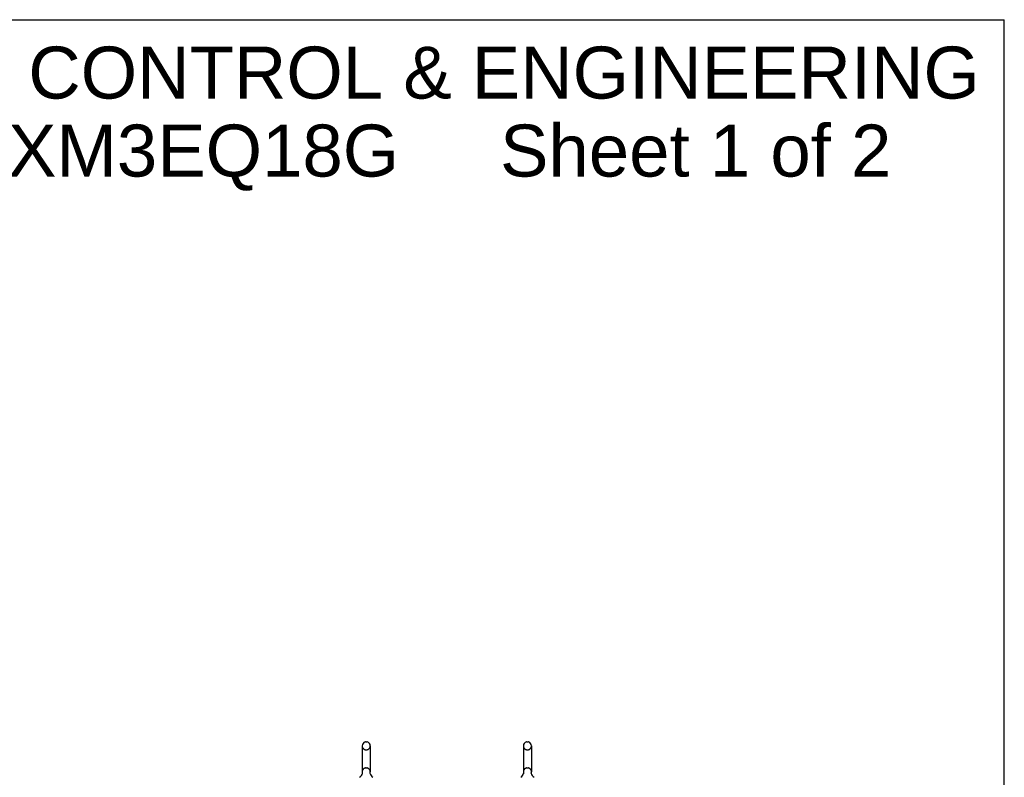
# Model space of a CAD drawing. Header units: inches. Extents: x 0 to 224, y 0 to 145.
# Tile 89 of 89: x 149 to 224, y 87 to 145. Entities that reach past the tile are written whole.
import ezdxf

# ---------------------------------------------------------------- set-up
doc = ezdxf.new("R2010")
doc.units = ezdxf.units.IN
doc.header["$LTSCALE"] = 12.302632
doc.header["$MEASUREMENT"] = 0
doc.linetypes.add('HIDDEN', pattern=[0.2, 0.1, -0.1])
doc.layers.get('0').update_dxf_attribs({"linetype": 'CONTINUOUS'})
doc.layers.add('DEFAULT_2', color=8, linetype='HIDDEN')
doc.layers.add('DIMENSIONS', color=7, linetype='CONTINUOUS')
doc.styles.get("Standard").update_dxf_attribs({"font": 'arial.ttf'})

msp = doc.modelspace()

# ---------------------------------------------------------------- linework, layer by layer
at = {"color": 7, "linetype": 'Continuous'}
for p, q in [((0, 144.737), (223.684, 144.737)), ((223.684, 0), (223.684, 144.737)), ((175.158, 89.896), (175.245, 89.896)), ((187.408, 89.896), (187.495, 89.896)), ((174.896, 89.596), (174.896, 87.621)), ((175.508, 89.596), (175.508, 87.621)), ((187.146, 89.596), (187.146, 87.621)), ((187.758, 89.596), (187.758, 87.621)), ((175.496, 87.532), (175.497, 87.537)), ((175.496, 87.527), (175.496, 87.532)), ((175.497, 87.537), (175.498, 87.542)), ((175.498, 87.547), (175.499, 87.551)), ((187.746, 87.532), (187.747, 87.537)), ((187.746, 87.527), (187.746, 87.532)), ((187.747, 87.537), (187.748, 87.542)), ((187.748, 87.547), (187.749, 87.551)), ((174.902, 87.478), (174.9, 87.473)), ((175.496, 87.522), (175.496, 87.527)), ((175.496, 87.517), (175.496, 87.522)), ((175.496, 87.512), (175.496, 87.517)), ((175.496, 87.507), (175.496, 87.512)), ((175.497, 87.502), (175.496, 87.507)), ((175.497, 87.497), (175.497, 87.502)), ((175.498, 87.492), (175.497, 87.497)), ((175.499, 87.488), (175.498, 87.492)), ((175.5, 87.484), (175.499, 87.488)), ((187.152, 87.478), (187.15, 87.473)), ((187.746, 87.522), (187.746, 87.527)), ((187.746, 87.517), (187.746, 87.522)), ((187.746, 87.512), (187.746, 87.517)), ((187.746, 87.507), (187.746, 87.512)), ((187.747, 87.502), (187.746, 87.507)), ((187.747, 87.497), (187.747, 87.502)), ((187.748, 87.492), (187.747, 87.497)), ((187.749, 87.488), (187.748, 87.492)), ((187.75, 87.484), (187.749, 87.488))]:
    msp.add_line(p, q, dxfattribs=at)
for points in [[(174.904, 87.551), (174.905, 87.547), (174.905, 87.542), (174.906, 87.537), (174.907, 87.532), (174.907, 87.527), (174.907, 87.522), (174.907, 87.517), (174.907, 87.512), (174.907, 87.507), (174.907, 87.502), (174.906, 87.497), (174.905, 87.492), (174.904, 87.488), (174.903, 87.483), (174.902, 87.478)], [(175.498, 87.542), (175.498, 87.547), (175.499, 87.551)], [(187.154, 87.551), (187.155, 87.547), (187.155, 87.542), (187.156, 87.537), (187.157, 87.532), (187.157, 87.527), (187.157, 87.522), (187.157, 87.517), (187.157, 87.512), (187.157, 87.507), (187.157, 87.502), (187.156, 87.497), (187.155, 87.492), (187.154, 87.488), (187.153, 87.483), (187.152, 87.478)], [(187.748, 87.542), (187.748, 87.547), (187.749, 87.551)]]:
    msp.add_lwpolyline(points, dxfattribs=at)
for centre, radius, start, end in [((175.202, 89.596), 0.306, 105.63034, 180), ((175.158, 89.752), 0.144, 90, 105.63034), ((175.245, 89.752), 0.144, 74.36966, 90), ((175.202, 89.596), 0.306, 0, 74.36966), ((187.452, 89.596), 0.306, 105.63034, 180), ((187.408, 89.752), 0.144, 90, 105.63034), ((187.495, 89.752), 0.144, 74.36966, 90), ((187.452, 89.596), 0.306, 0, 74.36966), ((175.202, 87.621), 0.306, 180, 193.20532), ((175.202, 87.621), 0.306, 346.79468, 360), ((187.452, 87.621), 0.306, 180, 193.20532), ((187.452, 87.621), 0.306, 346.79468, 360), ((174.404, 87.637), 0.523, 304.66237, 347.23891), ((175.999, 87.637), 0.523, 192.7611, 235.33763), ((186.654, 87.637), 0.523, 304.66237, 347.23891), ((188.249, 87.637), 0.523, 192.7611, 235.33763)]:
    msp.add_arc(centre, radius, start, end, dxfattribs=at)
at = {"layer": 'DEFAULT_2', "color": 8, "linetype": 'HIDDEN'}
for p, q in [((175.158, 89.296), (175.245, 89.296)), ((187.408, 89.296), (187.495, 89.296)), ((175.158, 87.921), (175.245, 87.921)), ((187.408, 87.921), (187.495, 87.921))]:
    msp.add_line(p, q, dxfattribs=at)
for centre, radius, start, end in [((175.202, 89.596), 0.306, 180, 254.36966), ((175.158, 89.44), 0.144, 254.36966, 270), ((175.245, 89.44), 0.144, 270, 285.63034), ((175.202, 89.596), 0.306, 285.63034, 360), ((187.452, 89.596), 0.306, 180, 254.36966), ((187.408, 89.44), 0.144, 254.36966, 270), ((187.495, 89.44), 0.144, 270, 285.63034), ((187.452, 89.596), 0.306, 285.63034, 360), ((175.202, 87.621), 0.306, 105.63034, 180), ((175.158, 87.777), 0.144, 90, 105.63034), ((175.245, 87.777), 0.144, 74.36966, 90), ((175.202, 87.621), 0.306, 0, 74.36966), ((187.452, 87.621), 0.306, 105.63034, 180), ((187.408, 87.777), 0.144, 90, 105.63034), ((187.495, 87.777), 0.144, 74.36966, 90), ((187.452, 87.621), 0.306, 0, 74.36966)]:
    msp.add_arc(centre, radius, start, end, dxfattribs=at)

# ---------------------------------------------------------------- texts
at = {"layer": 'DIMENSIONS', "color": 2, "linetype": 'Continuous', "insert": (171.893, 142.695), "char_height": 3.94737, "width": 99.69673, "attachment_point": 2, "line_spacing_factor": 0.9}
msp.add_mtext('SAGINAW CONTROL & ENGINEERING\\PSCE-72XM3EQ18G     Sheet 1 of 2', dxfattribs=at)

doc.saveas('drawing.dxf')
